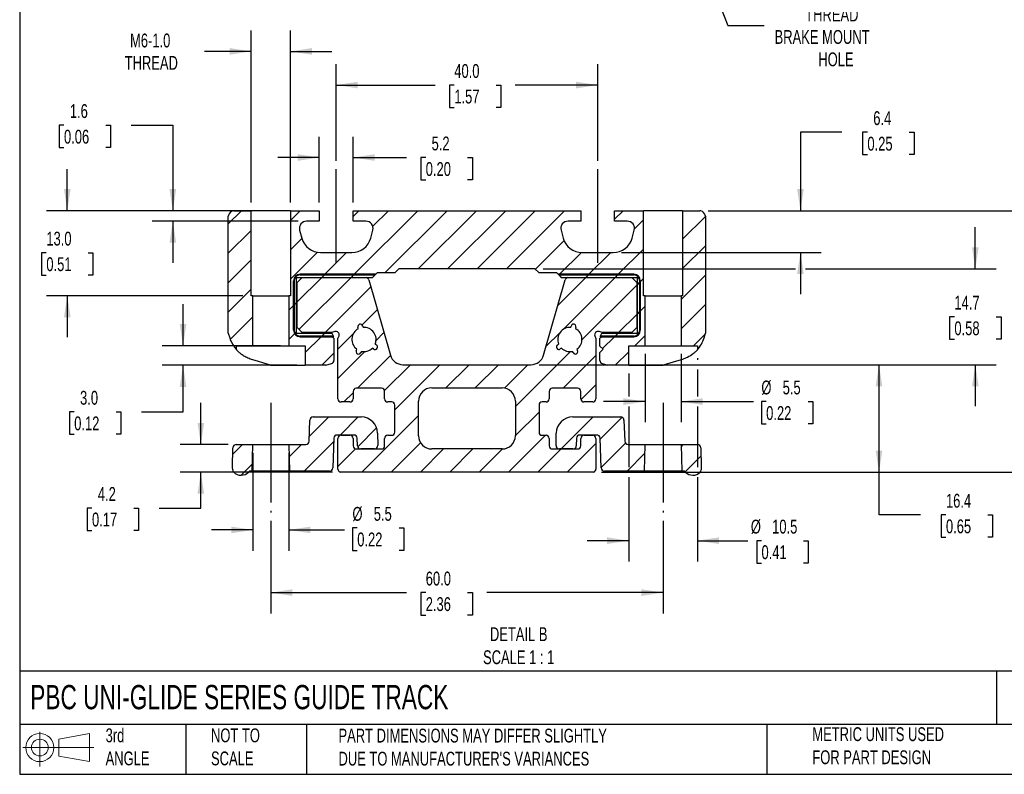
# Model space of a CAD drawing. Header units: millimetres. Extents: x 25 to 1092, y 25 to 838.
# Tile 1 of 6: x 25 to 628, y 25 to 487. Entities that reach past the tile are written whole.
import ezdxf

# ---------------------------------------------------------------- set-up
doc = ezdxf.new("R2010")
doc.units = ezdxf.units.MM
doc.header["$LTSCALE"] = 4
doc.linetypes.add('SLD-Center', pattern=[19.05, 15.24, -1.27, 1.27, -1.27])
doc.linetypes.add('SLD-Solid', pattern=[0])
for name, color, linetype in [('CENTER', 40, 'SLD-Center'), ('HATCH', 6, 'SLD-Solid'), ('SLD-DEFPOINTS', 7, 'Continuous')]:
    doc.layers.add(name, color=color, linetype=linetype)
doc.layers.add('DIMENSIONS', color=140, linetype='SLD-Solid', lineweight=25)
doc.layers.add('TEXT', color=140, linetype='SLD-Solid', lineweight=25)
doc.styles.add('SLDTEXTSTYLE0', font='TXT', dxfattribs={"width": 0.7})
doc.dimstyles.new('SLDDIMSTYLE0', dxfattribs={"dimtxt": 8.632031, "dimasz": 13.208, "dimexe": 0, "dimexo": 0.0625, "dimgap": 2.158008, "dimtad": 0, "dimtih": 1, "dimtoh": 1, "dimrnd": 1e-09, "dimzin": 12, "dimdsep": 46, "dimtxsty": 'SLDTEXTSTYLE0', "dimsah": 1, "dimcen": 0, "dimadec": 0, "dimazin": 3, "dimtfac": 1, "dimtofl": 0, "dimtmove": 0, "dimatfit": 3, "dimfxl": 0, "dimfrac": 2, "dimtolj": 1, "dimtzin": 12, "dimarcsym": 0})
doc.dimstyles.new('SLDDIMSTYLE5', dxfattribs={"dimtxt": 8.632031, "dimasz": 13.208, "dimexe": 0, "dimexo": 0.0625, "dimgap": 2.158008, "dimtad": 0, "dimtih": 1, "dimtoh": 1, "dimlfac": 0.25, "dimrnd": 1e-09, "dimzin": 12, "dimdsep": 46, "dimtxsty": 'SLDTEXTSTYLE0', "dimsah": 1, "dimcen": 0.09, "dimadec": 0, "dimazin": 3, "dimtfac": 1, "dimtmove": 0, "dimatfit": 0, "dimfxl": 0, "dimfrac": 2, "dimtolj": 1, "dimtzin": 12, "dimarcsym": 0})
doc.dimstyles.new('SLDDIMSTYLE6', dxfattribs={"dimtxt": 8.632031, "dimasz": 13.208, "dimexe": 0, "dimexo": 0.0625, "dimgap": 2.158008, "dimtad": 0, "dimtih": 1, "dimtoh": 1, "dimlfac": 0.25, "dimrnd": 1e-09, "dimzin": 4, "dimdsep": 46, "dimtxsty": 'SLDTEXTSTYLE0', "dimsah": 1, "dimcen": 0.09, "dimadec": 0, "dimazin": 1, "dimtfac": 1, "dimtofl": 0, "dimtmove": 0, "dimatfit": 3, "dimfxl": 0, "dimfrac": 2, "dimtolj": 1, "dimtzin": 12, "dimarcsym": 0})
doc.dimstyles.new('SLDDIMSTYLE7', dxfattribs={"dimtxt": 8.632031, "dimasz": 13.208, "dimexe": 0, "dimexo": 0.0625, "dimgap": 2.158008, "dimtad": 0, "dimtih": 1, "dimtoh": 1, "dimlfac": 0.25, "dimrnd": 1e-09, "dimzin": 4, "dimdsep": 46, "dimtxsty": 'SLDTEXTSTYLE0', "dimsah": 1, "dimcen": 0.09, "dimadec": 0, "dimazin": 1, "dimtfac": 1, "dimtmove": 0, "dimatfit": 0, "dimfxl": 0, "dimfrac": 2, "dimtolj": 1, "dimtzin": 12, "dimarcsym": 0})
doc.dimstyles.new('SLDDIMSTYLE8', dxfattribs={"dimtxt": 8.632031, "dimasz": 13.208, "dimexe": 0, "dimexo": 0.0625, "dimgap": 2.158008, "dimtad": 0, "dimtih": 1, "dimtoh": 1, "dimlfac": 0.25, "dimrnd": 1e-09, "dimzin": 12, "dimdsep": 46, "dimtxsty": 'SLDTEXTSTYLE0', "dimsah": 1, "dimcen": 0.09, "dimadec": 0, "dimazin": 3, "dimtfac": 1, "dimtofl": 0, "dimtmove": 0, "dimatfit": 3, "dimfxl": 0, "dimfrac": 2, "dimtolj": 1, "dimtzin": 12, "dimarcsym": 0})

# ---------------------------------------------------------------- blocks, each defined once
blk = doc.blocks.new('Block11')
at = {"color": 7, "linetype": 'SLD-Solid', "lineweight": 18}
for p, q in [((10.35, 21.24), (10.35, 0)), ((21.92, 16.67), (40.7, 20.13)), ((40.7, 20.13), (40.7, 2.93)), ((21.92, 6.38), (21.92, 16.67)), ((0, 11.53), (43.49, 11.53)), ((21.92, 6.38), (40.7, 2.93))]:
    blk.add_line(p, q, dxfattribs=at)
for radius in [8.6, 5.14]:
    blk.add_circle((10.35, 11.53), radius, dxfattribs=at)
blk = doc.blocks.new('Block12')
at = {"layer": 'SLD-DEFPOINTS'}
blk.add_blockref('Block11', (0, 0), dxfattribs=at)
blk = doc.blocks.new('_D')
at = {"layer": 'DIMENSIONS'}
for p, q in [((434.98, 544.22), (458.74, 483.58)), ((458.74, 483.58), (480.97, 483.58))]:
    blk.add_line(p, q, dxfattribs=at)
blk.add_solid([(434.98, 544.22), (437.91, 531.18), (441.69, 532.66)], dxfattribs=at)
at = {"layer": 'DIMENSIONS', "attachment_point": 1, "style": 'SLDTEXTSTYLE0'}
for s, insert, char_height in [('M5-0.8', (509.33, 508.21), 8.467), ('THREAD', (506.06, 494.49), 8.467), ('BRAKE MOUNT', (487.32, 480.77), 8.4667), ('HOLE', (514.08, 467.06), 8.467)]:
    blk.add_mtext(s, dxfattribs=dict(at, insert=insert, char_height=char_height))
blk = doc.blocks.new('SW_HATCH_0')
at = {"layer": 'HATCH', "color": 0}
for p, q in [((-49.01, 40.8), (-57.12, 32.69)), ((-13.08, 40.8), (-19.12, 34.76)), ((22.84, 40.8), (19.28, 37.24)), ((58.76, 40.8), (19.86, 1.9)), ((40.8, 40.8), (31.24, 31.24)), ((76.72, 40.8), (38.84, 2.92)), ((94.68, 40.8), (59.13, 5.25)), ((112.64, 40.8), (77.09, 5.25)), ((130.6, 40.8), (95.05, 5.25)), ((148.56, 40.8), (113.01, 5.25)), ((184.48, 40.8), (179.28, 35.6)), ((234.88, 37.32), (220.88, 23.32)), ((-1.52, 34.4), (-1.52, 34.4)), ((196.88, 35.24), (191.41, 29.77)), ((-43.12, 28.73), (-57.12, 14.73)), ((-12.14, 23.79), (-19.12, 16.8)), ((148.3, 22.57), (130.75, 5.03)), ((234.88, 19.36), (220.88, 5.36)), ((-2.6, 15.36), (-19.12, -1.16)), ((15.2, 15.2), (1.9, 1.9)), ((158.89, 15.21), (145.59, 1.9)), ((176.85, 15.2), (163.55, 1.9)), ((196.88, 17.28), (181.51, 1.9)), ((-43.12, 10.76), (-57.12, -3.24)), ((0, 0), (-15.02, -15.02)), ((17.96, 0), (-13.9, -31.86)), ((1.5, 1.5), (0, 0)), ((1.9, 1.9), (1.5, 1.5)), ((19.46, 1.5), (17.96, 0)), ((19.86, 1.9), (19.46, 1.5)), ((161.64, 0), (144.47, -17.17)), ((145.18, 1.5), (145.15, 1.46)), ((145.59, 1.9), (145.18, 1.5)), ((179.61, 0), (147.8, -31.81)), ((163.14, 1.5), (161.64, 0)), ((163.55, 1.9), (163.14, 1.5)), ((181.1, 1.5), (179.6, 0)), ((181.51, 1.9), (181.1, 1.5)), ((234.88, 1.4), (219.88, -13.6)), ((30.05, -5.87), (2.12, -33.8)), ((192.78, -4.78), (159.29, -38.27)), ((194.58, -2.98), (193.08, -4.48)), ((194.99, -2.58), (194.58, -2.98)), ((196.88, -0.68), (194.99, -2.58)), ((-43.12, -7.2), (-57.12, -21.2)), ((-17.22, -17.22), (-20.12, -20.12)), ((-16.82, -16.82), (-17.22, -17.22)), ((-15.32, -15.32), (-16.82, -16.82)), ((197.88, -17.64), (194.99, -20.54)), ((234.88, -16.56), (219.88, -31.56)), ((34.05, -19.83), (24.75, -29.13)), ((192.78, -22.74), (181.73, -33.8)), ((194.58, -20.94), (193.08, -22.44)), ((194.99, -20.54), (194.58, -20.94)), ((-42.12, -24.16), (-55.9, -37.94)), ((-16.56, -34.52), (-20.12, -38.08)), ((-16.26, -34.22), (-16.56, -34.52)), ((-15.32, -33.28), (-16.26, -34.22)), ((0.02, -35.9), (-0.39, -36.31)), ((1.52, -34.4), (0.02, -35.9)), ((19.3, -34.58), (9.98, -43.9)), ((38.06, -33.79), (33.28, -38.56)), ((145.69, -33.91), (137.25, -42.35)), ((179.62, -35.9), (179.22, -36.31)), ((181.12, -34.4), (179.62, -35.9)), ((197.88, -35.6), (191.69, -41.79)), ((234.68, -34.73), (227.62, -41.79)), ((-0.39, -36.31), (-10.12, -46.04)), ((179.22, -36.31), (171.92, -43.6)), ((7.46, -46.42), (0.09, -53.79)), ((26.45, -45.39), (9.98, -61.86)), ((42.06, -47.74), (21.98, -67.83)), ((152.16, -45.41), (118.51, -79.06)), ((167.78, -47.74), (147.7, -67.83)), ((187.88, -45.6), (179.69, -53.79)), ((54.36, -53.41), (38.48, -69.28)), ((72.32, -53.41), (44.73, -80.99)), ((90.28, -53.41), (76.05, -67.63)), ((108.24, -53.41), (94.01, -67.63)), ((126.2, -53.41), (111.85, -67.76)), ((167.78, -65.71), (158.62, -74.87)), ((19.23, -70.57), (13.6, -76.2)), ((133.03, -82.49), (118.5, -97.02)), ((4.43, -85.37), (-7.58, -97.38)), ((22.39, -85.37), (11.32, -96.44)), ((59.26, -84.42), (24.48, -119.2)), ((166.08, -85.37), (146.47, -104.98)), ((183.84, -85.57), (170.37, -99.04)), ((33.64, -92.08), (22.07, -103.65)), ((-48.35, -102.24), (-54.34, -108.23)), ((-12.43, -102.24), (-19.92, -109.72)), ((7.35, -100.41), (-10.73, -118.49)), ((10.86, -96.9), (10.28, -97.48)), ((60.49, -101.16), (42.44, -119.2)), ((136.88, -96.6), (114.28, -119.2)), ((167.78, -101.63), (150.21, -119.2)), ((185.89, -101.47), (170.97, -116.4)), ((221.05, -102.24), (219.91, -103.38)), ((20.78, -104.95), (9.98, -115.74)), ((74.63, -104.98), (60.4, -119.2)), ((92.59, -104.98), (78.36, -119.2)), ((110.55, -104.98), (96.32, -119.2)), ((146.47, -104.98), (132.24, -119.2)), ((197.74, -107.59), (186.84, -118.49)), ((-42.43, -114.27), (-49.19, -121.03)), ((232.13, -109.12), (222.36, -118.89))]:
    blk.add_line(p, q, dxfattribs=at)
blk = doc.blocks.new('_D_9')
at = {"layer": 'DIMENSIONS'}
for p, q in [((208.67, 375.31), (208.67, 415.47)), ((229.47, 375.31), (229.47, 415.47)), ((208.67, 402.77), (183.27, 402.77)), ((229.47, 402.77), (262.16, 402.77)), ((273.85, 402.77), (270.95, 402.77)), ((270.95, 402.77), (270.95, 389.05)), ((299.5, 402.77), (302.4, 402.77)), ((302.4, 402.77), (302.4, 389.05)), ((270.95, 389.05), (273.85, 389.05)), ((302.4, 389.05), (299.5, 389.05))]:
    blk.add_line(p, q, dxfattribs=at)
for points in [[(208.67, 402.77), (195.46, 404.8), (195.46, 400.73)], [(229.47, 402.77), (242.67, 400.73), (242.67, 404.8)]]:
    blk.add_solid(points, dxfattribs=at)
at = {"layer": 'DIMENSIONS', "char_height": 8.467, "attachment_point": 1, "style": 'SLDTEXTSTYLE0'}
for s, insert in [('5.2', (277.44, 415.61)), ('0.20', (273.85, 399.96))]:
    blk.add_mtext(s, dxfattribs=dict(at, insert=insert))
blk = doc.blocks.new('_D_10')
at = {"layer": 'DIMENSIONS'}
for p, q in [((219.07, 400.71), (219.07, 459.8)), ((379.07, 400.71), (379.07, 459.8)), ((219.07, 447.1), (279.63, 447.1)), ((291.33, 447.1), (288.43, 447.1)), ((288.43, 447.1), (288.43, 433.38)), ((316.98, 447.1), (319.88, 447.1)), ((319.88, 447.1), (319.88, 433.38)), ((379.07, 447.1), (328.67, 447.1)), ((288.43, 433.38), (291.33, 433.38)), ((319.88, 433.38), (316.98, 433.38))]:
    blk.add_line(p, q, dxfattribs=at)
for points in [[(219.07, 447.1), (232.27, 445.07), (232.27, 449.13)], [(379.07, 447.1), (365.86, 449.13), (365.86, 445.07)]]:
    blk.add_solid(points, dxfattribs=at)
at = {"layer": 'DIMENSIONS', "char_height": 8.467, "attachment_point": 1, "style": 'SLDTEXTSTYLE0'}
for s, insert in [('40.0', (291.33, 459.95)), ('1.57', (291.33, 444.29))]:
    blk.add_mtext(s, dxfattribs=dict(at, insert=insert))
blk = doc.blocks.new('_D_11')
at = {"layer": 'DIMENSIONS'}
for p, q in [((167.07, 375.31), (167.07, 480.41)), ((191.07, 375.31), (191.07, 480.41)), ((167.07, 467.71), (138.42, 467.71)), ((191.07, 467.71), (216.47, 467.71))]:
    blk.add_line(p, q, dxfattribs=at)
for points in [[(167.07, 467.71), (153.86, 469.74), (153.86, 465.67)], [(191.07, 467.71), (204.27, 465.67), (204.27, 469.74)]]:
    blk.add_solid(points, dxfattribs=at)
at = {"layer": 'DIMENSIONS', "char_height": 8.467, "attachment_point": 1, "style": 'SLDTEXTSTYLE0'}
for s, insert in [('M6-1.0', (92.92, 478.62)), ('THREAD', (89.64, 464.9))]:
    blk.add_mtext(s, dxfattribs=dict(at, insert=insert))
blk = doc.blocks.new('_D_12')
at = {"layer": 'DIMENSIONS'}
for p, q in [((52.5, 422.57), (49.6, 422.57)), ((49.6, 422.57), (49.6, 408.85)), ((78.15, 422.57), (81.05, 422.57)), ((81.05, 422.57), (81.05, 408.85)), ((93.71, 422.57), (119.11, 422.57)), ((119.11, 422.57), (119.11, 370.23)), ((49.6, 408.85), (52.5, 408.85)), ((81.05, 408.85), (78.15, 408.85)), ((185.99, 370.23), (106.41, 370.23)), ((195.85, 363.83), (106.41, 363.83)), ((119.11, 363.83), (119.11, 338.43))]:
    blk.add_line(p, q, dxfattribs=at)
for points in [[(119.11, 370.23), (121.14, 383.44), (117.07, 383.44)], [(119.11, 363.83), (117.07, 350.63), (121.14, 350.63)]]:
    blk.add_solid(points, dxfattribs=at)
at = {"layer": 'DIMENSIONS', "char_height": 8.467, "attachment_point": 1, "style": 'SLDTEXTSTYLE0'}
for s, insert in [('1.6', (56.09, 435.42)), ('0.06', (52.5, 419.76))]:
    blk.add_mtext(s, dxfattribs=dict(at, insert=insert))
blk = doc.blocks.new('_D_13')
at = {"layer": 'DIMENSIONS'}
for p, q in [((54.52, 370.23), (54.52, 395.63)), ((151.38, 370.23), (41.82, 370.23)), ((41.7, 344.53), (38.8, 344.53)), ((38.8, 344.53), (38.8, 330.81)), ((67.35, 344.53), (70.24, 344.53)), ((70.24, 344.53), (70.24, 330.81)), ((38.8, 330.81), (41.7, 330.81)), ((70.24, 330.81), (67.35, 330.81)), ((161.99, 318.23), (41.82, 318.23)), ((54.52, 318.23), (54.52, 292.83))]:
    blk.add_line(p, q, dxfattribs=at)
for points in [[(54.52, 370.23), (56.55, 383.44), (52.49, 383.44)], [(54.52, 318.23), (52.49, 305.02), (56.55, 305.02)]]:
    blk.add_solid(points, dxfattribs=at)
at = {"layer": 'DIMENSIONS', "char_height": 8.467, "attachment_point": 1, "style": 'SLDTEXTSTYLE0'}
for s, insert in [('13.0', (41.7, 357.38)), ('0.51', (41.7, 341.73))]:
    blk.add_mtext(s, dxfattribs=dict(at, insert=insert))
blk = doc.blocks.new('_D_14')
at = {"layer": 'DIMENSIONS'}
for p, q in [((125.36, 287.64), (125.36, 313.04)), ((184.99, 287.64), (112.66, 287.64)), ((194.99, 275.64), (112.66, 275.64)), ((125.36, 247.16), (125.36, 275.64)), ((58.75, 247.16), (55.85, 247.16)), ((55.85, 247.16), (55.85, 233.44)), ((84.4, 247.16), (87.3, 247.16)), ((87.3, 247.16), (87.3, 233.44)), ((99.96, 247.16), (125.36, 247.16)), ((55.85, 233.44), (58.75, 233.44)), ((87.3, 233.44), (84.4, 233.44))]:
    blk.add_line(p, q, dxfattribs=at)
for points in [[(125.36, 287.64), (127.39, 300.85), (123.33, 300.85)], [(125.36, 275.64), (123.33, 262.43), (127.39, 262.43)]]:
    blk.add_solid(points, dxfattribs=at)
at = {"layer": 'DIMENSIONS', "char_height": 8.467, "attachment_point": 1, "style": 'SLDTEXTSTYLE0'}
for s, insert in [('3.0', (62.34, 260)), ('0.12', (58.75, 244.35))]:
    blk.add_mtext(s, dxfattribs=dict(at, insert=insert))
blk = doc.blocks.new('_D_15')
at = {"layer": 'DIMENSIONS'}
for p, q in [((179.07, 180.46), (179.07, 123.87)), ((419.07, 180.46), (419.07, 123.87)), ((179.07, 136.57), (262.16, 136.57)), ((273.85, 136.57), (270.95, 136.57)), ((270.95, 136.57), (270.95, 122.85)), ((299.5, 136.57), (302.4, 136.57)), ((302.4, 136.57), (302.4, 122.85)), ((419.07, 136.57), (311.2, 136.57)), ((270.95, 122.85), (273.85, 122.85)), ((302.4, 122.85), (299.5, 122.85))]:
    blk.add_line(p, q, dxfattribs=at)
for points in [[(179.07, 136.57), (192.27, 134.53), (192.27, 138.6)], [(419.07, 136.57), (405.86, 138.6), (405.86, 134.53)]]:
    blk.add_solid(points, dxfattribs=at)
at = {"layer": 'DIMENSIONS', "char_height": 8.467, "attachment_point": 1, "style": 'SLDTEXTSTYLE0'}
for s, insert in [('60.0', (273.85, 149.41)), ('2.36', (273.85, 133.76))]:
    blk.add_mtext(s, dxfattribs=dict(at, insert=insert))
blk = doc.blocks.new('_D_16')
at = {"layer": 'DIMENSIONS'}
for p, q in [((440.07, 280.05), (440.07, 279.07)), ((440.07, 272.98), (440.07, 256.5)), ((398.07, 270.56), (398.07, 256.5)), ((398.07, 250.4), (398.07, 213.28)), ((440.07, 250.4), (440.07, 213.28)), ((398.07, 207.18), (398.07, 155.64)), ((440.07, 207.18), (440.07, 155.64)), ((398.07, 168.34), (372.67, 168.34)), ((440.07, 168.34), (470.86, 168.34)), ((479.31, 168.34), (476.41, 168.34)), ((476.41, 168.34), (476.41, 154.62)), ((504.96, 168.34), (507.86, 168.34)), ((507.86, 168.34), (507.86, 154.62)), ((476.41, 154.62), (479.31, 154.62)), ((507.86, 154.62), (504.96, 154.62))]:
    blk.add_line(p, q, dxfattribs=at)
for points in [[(398.07, 168.34), (384.86, 170.37), (384.86, 166.3)], [(440.07, 168.34), (453.27, 166.3), (453.27, 170.37)]]:
    blk.add_solid(points, dxfattribs=at)
at = {"layer": 'DIMENSIONS', "char_height": 8.467, "attachment_point": 1, "style": 'SLDTEXTSTYLE0'}
for s, insert in [('%%c', (472.79, 181.18)), ('10.5', (485.82, 181.18)), ('0.41', (479.31, 165.53))]:
    blk.add_mtext(s, dxfattribs=dict(at, insert=insert))
blk = doc.blocks.new('_D_17')
at = {"layer": 'DIMENSIONS'}
for p, q in [((408.07, 282.56), (408.07, 240.75)), ((430.07, 282.56), (430.07, 240.75)), ((408.07, 253.45), (382.67, 253.45)), ((430.07, 253.45), (474.43, 253.45)), ((482.16, 253.45), (479.26, 253.45)), ((479.26, 253.45), (479.26, 239.73)), ((507.81, 253.45), (510.71, 253.45)), ((510.71, 253.45), (510.71, 239.73)), ((479.26, 239.73), (482.16, 239.73)), ((510.71, 239.73), (507.81, 239.73))]:
    blk.add_line(p, q, dxfattribs=at)
for points in [[(408.07, 253.45), (394.86, 255.48), (394.86, 251.42)], [(430.07, 253.45), (443.27, 251.42), (443.27, 255.48)]]:
    blk.add_solid(points, dxfattribs=at)
at = {"layer": 'DIMENSIONS', "char_height": 8.467, "attachment_point": 1, "style": 'SLDTEXTSTYLE0'}
for s, insert in [('%%c', (479.23, 266.3)), ('5.5', (492.26, 266.3)), ('0.22', (482.16, 250.65))]:
    blk.add_mtext(s, dxfattribs=dict(at, insert=insert))
blk = doc.blocks.new('_D_18')
at = {"layer": 'DIMENSIONS'}
for p, q in [((343.32, 276.03), (563.92, 276.03)), ((551.22, 210.23), (551.22, 276.03)), ((381.4, 210.23), (563.92, 210.23)), ((551.22, 184.15), (551.22, 210.23)), ((576.62, 184.15), (551.22, 184.15)), ((592.18, 184.15), (589.28, 184.15)), ((589.28, 184.15), (589.28, 170.44)), ((617.83, 184.15), (620.73, 184.15)), ((620.73, 184.15), (620.73, 170.44)), ((589.28, 170.44), (592.18, 170.44)), ((620.73, 170.44), (617.83, 170.44))]:
    blk.add_line(p, q, dxfattribs=at)
for points in [[(551.22, 276.03), (549.19, 262.82), (553.25, 262.82)], [(551.22, 210.23), (553.25, 223.44), (549.19, 223.44)]]:
    blk.add_solid(points, dxfattribs=at)
at = {"layer": 'DIMENSIONS', "char_height": 8.467, "attachment_point": 1, "style": 'SLDTEXTSTYLE0'}
for s, insert in [('16.4', (592.18, 197)), ('0.65', (592.18, 181.35))]:
    blk.add_mtext(s, dxfattribs=dict(at, insert=insert))
blk = doc.blocks.new('_D_19')
at = {"layer": 'DIMENSIONS'}
for p, q in [((610.16, 334.68), (610.16, 360.08)), ((345.8, 334.68), (500.1, 334.68)), ((506.2, 334.68), (622.86, 334.68)), ((597.34, 305.32), (594.44, 305.32)), ((594.44, 305.32), (594.44, 291.6)), ((622.99, 305.32), (625.88, 305.32)), ((625.88, 305.32), (625.88, 291.6)), ((594.44, 291.6), (597.34, 291.6)), ((625.88, 291.6), (622.99, 291.6)), ((343.32, 276.03), (405.02, 276.03)), ((411.11, 276.03), (427.02, 276.03)), ((433.11, 276.03), (622.86, 276.03)), ((610.16, 276.03), (610.16, 250.63))]:
    blk.add_line(p, q, dxfattribs=at)
for points in [[(610.16, 334.68), (612.19, 347.89), (608.13, 347.89)], [(610.16, 276.03), (608.13, 262.82), (612.19, 262.82)]]:
    blk.add_solid(points, dxfattribs=at)
at = {"layer": 'DIMENSIONS', "char_height": 8.467, "attachment_point": 1, "style": 'SLDTEXTSTYLE0'}
for s, insert in [('14.7', (597.34, 318.17)), ('0.58', (597.34, 302.52))]:
    blk.add_mtext(s, dxfattribs=dict(at, insert=insert))
blk = doc.blocks.new('_D_20')
at = {"layer": 'DIMENSIONS'}
for p, q in [((446.76, 370.23), (696.16, 370.23)), ((683.46, 370.23), (683.46, 306.75)), ((670.64, 291.1), (667.74, 291.1)), ((667.74, 291.1), (667.74, 277.38)), ((696.29, 291.1), (699.19, 291.1)), ((699.19, 291.1), (699.19, 277.38)), ((667.74, 277.38), (670.64, 277.38)), ((699.19, 277.38), (696.29, 277.38)), ((683.46, 210.23), (683.46, 275.45)), ((381.4, 210.23), (696.16, 210.23))]:
    blk.add_line(p, q, dxfattribs=at)
for points in [[(683.46, 370.23), (681.43, 357.02), (685.5, 357.02)], [(683.46, 210.23), (685.5, 223.44), (681.43, 223.44)]]:
    blk.add_solid(points, dxfattribs=at)
at = {"layer": 'DIMENSIONS', "char_height": 8.467, "attachment_point": 1, "style": 'SLDTEXTSTYLE0'}
for s, insert in [('40.0', (670.64, 303.95)), ('1.57', (670.64, 288.29))]:
    blk.add_mtext(s, dxfattribs=dict(at, insert=insert))
blk = doc.blocks.new('_D_21')
at = {"layer": 'DIMENSIONS'}
for p, q in [((528.55, 418.25), (503.15, 418.25)), ((503.15, 418.25), (503.15, 370.23)), ((544.11, 418.25), (541.21, 418.25)), ((541.21, 418.25), (541.21, 404.53)), ((569.76, 418.25), (572.66, 418.25)), ((572.66, 418.25), (572.66, 404.53)), ((541.21, 404.53), (544.11, 404.53)), ((572.66, 404.53), (569.76, 404.53)), ((446.76, 370.23), (515.85, 370.23)), ((393.66, 344.63), (515.85, 344.63)), ((503.15, 344.63), (503.15, 319.23))]:
    blk.add_line(p, q, dxfattribs=at)
for points in [[(503.15, 370.23), (505.18, 383.44), (501.12, 383.44)], [(503.15, 344.63), (501.12, 331.43), (505.18, 331.43)]]:
    blk.add_solid(points, dxfattribs=at)
at = {"layer": 'DIMENSIONS', "char_height": 8.467, "attachment_point": 1, "style": 'SLDTEXTSTYLE0'}
for s, insert in [('6.4', (547.7, 431.1)), ('0.25', (544.11, 415.45))]:
    blk.add_mtext(s, dxfattribs=dict(at, insert=insert))
blk = doc.blocks.new('_D_22')
at = {"layer": 'DIMENSIONS'}
for p, q in [((168.07, 222.12), (168.07, 162.22)), ((190.07, 222.12), (190.07, 162.22)), ((168.07, 174.92), (142.67, 174.92)), ((190.07, 174.92), (224.21, 174.92)), ((231.94, 176.13), (229.04, 176.13)), ((229.04, 176.13), (229.04, 162.41)), ((257.59, 176.13), (260.49, 176.13)), ((260.49, 176.13), (260.49, 162.41)), ((229.04, 162.41), (231.94, 162.41)), ((260.49, 162.41), (257.59, 162.41))]:
    blk.add_line(p, q, dxfattribs=at)
for points in [[(168.07, 174.92), (154.86, 176.95), (154.86, 172.89)], [(190.07, 174.92), (203.27, 172.89), (203.27, 176.95)]]:
    blk.add_solid(points, dxfattribs=at)
at = {"layer": 'DIMENSIONS', "char_height": 8.467, "attachment_point": 1, "style": 'SLDTEXTSTYLE0'}
for s, insert in [('%%c', (229.01, 188.98)), ('5.5', (242.05, 188.98)), ('0.22', (231.94, 173.33))]:
    blk.add_mtext(s, dxfattribs=dict(at, insert=insert))
blk = doc.blocks.new('_D_23')
at = {"layer": 'DIMENSIONS'}
for p, q in [((136.24, 227.2), (136.24, 252.6)), ((152.87, 227.2), (123.54, 227.2)), ((216.74, 210.23), (123.54, 210.23)), ((136.24, 188.32), (136.24, 210.23)), ((69.63, 188.32), (66.73, 188.32)), ((66.73, 188.32), (66.73, 174.6)), ((95.28, 188.32), (98.18, 188.32)), ((98.18, 188.32), (98.18, 174.6)), ((110.84, 188.32), (136.24, 188.32)), ((66.73, 174.6), (69.63, 174.6)), ((98.18, 174.6), (95.28, 174.6))]:
    blk.add_line(p, q, dxfattribs=at)
for points in [[(136.24, 227.2), (138.27, 240.41), (134.21, 240.41)], [(136.24, 210.23), (134.21, 197.02), (138.27, 197.02)]]:
    blk.add_solid(points, dxfattribs=at)
at = {"layer": 'DIMENSIONS', "char_height": 8.467, "attachment_point": 1, "style": 'SLDTEXTSTYLE0'}
for s, insert in [('4.2', (73.22, 201.17)), ('0.17', (69.63, 185.52))]:
    blk.add_mtext(s, dxfattribs=dict(at, insert=insert))

msp = doc.modelspace()

# ---------------------------------------------------------------- linework, layer by layer
for p, q in [((156.457, 370.23), (155.897, 370.059)), ((156.457, 370.23), (167.066, 370.23)), ((167.066, 318.23), (167.066, 370.23)), ((191.066, 370.23), (167.066, 370.23)), ((191.066, 370.23), (191.066, 318.23)), ((191.066, 370.23), (208.666, 370.23)), ((208.666, 370.23), (208.666, 363.834)), ((229.466, 363.834), (229.466, 370.23)), ((229.466, 370.23), (368.666, 370.23)), ((368.666, 370.23), (368.666, 363.834)), ((389.466, 363.834), (389.466, 370.23)), ((389.466, 370.23), (407.066, 370.23)), ((407.066, 318.23), (407.066, 370.23)), ((431.066, 370.23), (407.066, 370.23)), ((431.066, 370.23), (431.066, 318.23)), ((431.066, 370.23), (441.675, 370.23)), ((442.236, 370.059), (441.675, 370.23)), ((153.241, 367.403), (153.066, 366.831)), ((153.066, 295.368), (153.066, 366.831)), ((208.666, 363.834), (200.933, 363.834)), ((237.199, 363.834), (229.466, 363.834)), ((368.666, 363.834), (360.933, 363.834)), ((397.199, 363.834), (389.466, 363.834)), ((445.066, 366.831), (444.891, 367.403)), ((445.066, 366.831), (445.066, 295.368)), ((196.683, 358.295), (197.96, 353.528)), ((240.172, 353.528), (241.449, 358.295)), ((356.683, 358.295), (357.96, 353.528)), ((400.172, 353.528), (401.449, 358.295)), ((209.552, 344.634), (228.581, 344.634)), ((369.552, 344.634), (388.581, 344.634)), ((243.246, 331.336), (244.262, 332.352)), ((244.262, 332.352), (255.084, 332.352)), ((257.416, 334.684), (255.084, 332.352)), ((340.717, 334.684), (257.416, 334.684)), ((340.717, 334.684), (343.049, 332.352)), ((343.049, 332.352), (353.87, 332.352)), ((353.87, 332.352), (354.886, 331.336)), ((192.96, 297.124), (192.96, 327.336)), ((192.96, 327.336), (192.96, 297.124)), ((193.367, 297.124), (193.367, 327.336)), ((193.367, 327.336), (193.367, 297.124)), ((194.865, 295.029), (194.865, 329.431)), ((194.865, 329.431), (241.341, 329.431)), ((195.168, 326.385), (198.216, 329.433)), ((195.168, 298.684), (195.168, 326.385)), ((196.96, 331.336), (243.246, 331.336)), ((243.246, 331.336), (196.96, 331.336)), ((196.96, 330.93), (242.84, 330.93)), ((242.84, 330.93), (196.96, 330.93)), ((198.216, 329.433), (237.287, 329.433)), ((237.287, 329.433), (237.546, 329.363)), ((238.973, 327.961), (252.203, 281.822)), ((241.341, 329.431), (242.84, 330.93)), ((242.84, 330.93), (243.246, 331.336)), ((345.929, 281.822), (359.159, 327.961)), ((354.886, 331.336), (401.172, 331.336)), ((401.172, 331.336), (354.886, 331.336)), ((354.886, 331.336), (355.292, 330.93)), ((355.292, 330.93), (401.172, 330.93)), ((355.292, 330.93), (356.791, 329.431)), ((401.172, 330.93), (355.292, 330.93)), ((356.791, 329.431), (403.267, 329.431)), ((360.587, 329.363), (360.845, 329.433)), ((360.845, 329.433), (399.917, 329.433)), ((399.917, 329.433), (402.965, 326.385)), ((402.965, 326.385), (402.965, 298.684)), ((403.267, 329.431), (403.267, 295.029)), ((404.766, 327.336), (404.766, 297.124)), ((404.766, 297.124), (404.766, 327.336)), ((405.172, 327.336), (405.172, 297.124)), ((405.172, 297.124), (405.172, 327.336)), ((168.066, 318.23), (167.066, 318.23)), ((168.066, 287.641), (168.066, 318.23)), ((168.066, 318.23), (190.066, 318.23)), ((190.066, 318.23), (190.066, 287.641)), ((191.066, 318.23), (190.066, 318.23)), ((408.066, 318.23), (407.066, 318.23)), ((408.066, 287.641), (408.066, 318.23)), ((408.066, 318.23), (430.066, 318.23)), ((430.066, 318.23), (430.066, 287.641)), ((431.066, 318.23), (430.066, 318.23)), ((153.066, 295.368), (153.94, 292.51)), ((198.216, 295.636), (195.168, 298.684)), ((216.408, 295.636), (198.216, 295.636)), ((218.186, 296.283), (216.408, 295.636)), ((232.601, 297.991), (232.361, 298.827)), ((235.291, 299.667), (235.53, 298.832)), ((362.602, 298.832), (362.842, 299.667)), ((365.772, 298.827), (365.532, 297.991)), ((381.724, 295.636), (379.946, 296.283)), ((399.917, 295.636), (381.724, 295.636)), ((402.965, 298.684), (399.917, 295.636)), ((444.192, 292.51), (445.066, 295.368)), ((216.554, 295.029), (194.865, 295.029)), ((217.445, 293.531), (196.96, 293.531)), ((196.96, 293.531), (217.445, 293.531)), ((216.191, 293.124), (196.96, 293.124)), ((196.96, 293.124), (217.555, 293.124)), ((217.644, 292.285), (216.191, 293.124)), ((217.644, 292.285), (217.644, 278.61)), ((220.168, 291.967), (220.791, 293.678)), ((220.168, 255.129), (220.168, 291.967)), ((377.342, 293.678), (377.965, 291.967)), ((377.965, 291.967), (377.965, 255.129)), ((381.942, 293.124), (380.489, 292.285)), ((380.489, 287.447), (380.489, 292.285)), ((380.578, 293.124), (401.172, 293.124)), ((401.172, 293.531), (380.687, 293.531)), ((380.687, 293.531), (401.172, 293.531)), ((403.267, 295.029), (381.578, 295.029)), ((401.172, 293.124), (381.942, 293.124)), ((158.066, 287.641), (168.066, 287.641)), ((158.066, 285.129), (158.066, 287.641)), ((168.066, 287.641), (190.066, 287.641)), ((190.066, 287.641), (200.066, 287.641)), ((200.066, 287.641), (200.066, 275.641)), ((231.368, 284.629), (231.722, 285.423)), ((234.506, 284.183), (234.153, 283.389)), ((241.952, 285.626), (241.232, 286.112)), ((242.936, 288.639), (243.657, 288.153)), ((354.476, 288.153), (355.196, 288.639)), ((356.901, 286.112), (356.18, 285.626)), ((363.98, 283.389), (363.626, 284.183)), ((366.411, 285.423), (366.764, 284.629)), ((380.489, 287.447), (382.489, 285.447)), ((382.489, 285.447), (380.489, 283.447)), ((380.489, 278.61), (380.489, 283.447)), ((398.066, 287.641), (408.066, 287.641)), ((398.066, 275.641), (398.066, 287.641)), ((408.066, 287.641), (430.066, 287.641)), ((430.066, 287.641), (440.066, 287.641)), ((440.066, 287.641), (440.066, 285.129)), ((178.963, 275.641), (200.066, 275.641)), ((212.773, 275.641), (200.066, 275.641)), ((212.773, 275.641), (216.229, 276.697)), ((259.893, 276.027), (338.239, 276.027)), ((381.904, 276.697), (385.359, 275.641)), ((398.066, 275.641), (385.359, 275.641)), ((398.066, 275.641), (419.169, 275.641)), ((229.414, 259.708), (229.414, 255.129)), ((246.82, 261.606), (231.313, 261.606)), ((248.718, 255.129), (248.718, 259.708)), ((277.545, 261.803), (320.587, 261.803)), ((349.414, 259.708), (349.414, 255.129)), ((366.82, 261.606), (351.313, 261.606)), ((368.718, 255.129), (368.718, 259.708)), ((227.516, 253.23), (222.066, 253.23)), ((253.017, 253.23), (250.617, 253.23)), ((269.444, 232.556), (269.444, 253.701)), ((328.689, 253.701), (328.689, 232.556)), ((347.516, 253.23), (345.116, 253.23)), ((376.066, 253.23), (370.617, 253.23)), ((254.915, 234.729), (254.915, 251.332)), ((343.217, 251.332), (343.217, 234.729)), ((202.503, 229.166), (202.954, 242.094)), ((204.993, 244.063), (234.272, 244.063)), ((363.861, 244.063), (393.139, 244.063)), ((395.178, 242.094), (395.629, 229.166)), ((217.605, 231.02), (216.973, 212.91)), ((229.928, 232.989), (219.644, 232.989)), ((220.168, 212.129), (220.168, 230.932)), ((222.066, 232.83), (227.516, 232.83)), ((229.414, 230.932), (229.414, 226.353)), ((232.128, 226.423), (231.967, 231.02)), ((244.43, 234.08), (244.562, 226.53)), ((248.718, 226.353), (248.718, 230.932)), ((250.617, 232.83), (253.017, 232.83)), ((345.116, 232.83), (347.516, 232.83)), ((349.414, 230.932), (349.414, 226.353)), ((353.57, 226.53), (353.702, 234.08)), ((366.165, 231.02), (366.005, 226.423)), ((378.488, 232.989), (368.204, 232.989)), ((368.718, 226.353), (368.718, 230.932)), ((370.617, 232.83), (376.066, 232.83)), ((377.965, 230.932), (377.965, 212.129)), ((381.159, 212.91), (380.527, 231.02)), ((155.698, 213.141), (155.909, 225.193)), ((157.948, 227.197), (168.066, 227.197)), ((167.641, 210.941), (168.066, 227.197)), ((168.066, 227.197), (179.066, 227.197)), ((179.066, 227.197), (179.066, 210.941)), ((179.066, 227.197), (190.066, 227.197)), ((190.066, 227.197), (190.492, 210.941)), ((190.066, 227.197), (200.464, 227.197)), ((231.313, 224.454), (246.82, 224.454)), ((242.522, 224.454), (234.166, 224.454)), ((320.587, 224.454), (277.545, 224.454)), ((351.313, 224.454), (366.82, 224.454)), ((363.966, 224.454), (355.61, 224.454)), ((397.668, 227.197), (408.066, 227.197)), ((407.641, 210.941), (408.066, 227.197)), ((408.066, 227.197), (419.066, 227.197)), ((419.066, 227.197), (419.066, 210.941)), ((419.066, 227.197), (430.066, 227.197)), ((430.066, 227.197), (430.492, 210.941)), ((430.066, 227.197), (440.184, 227.197)), ((442.224, 225.193), (442.434, 213.141)), ((155.725, 211.635), (155.698, 213.141)), ((167.641, 210.941), (166.792, 210.941)), ((179.066, 210.941), (167.641, 210.941)), ((190.492, 210.941), (179.066, 210.941)), ((214.934, 210.941), (190.492, 210.941)), ((407.641, 210.941), (383.198, 210.941)), ((419.066, 210.941), (407.641, 210.941)), ((430.492, 210.941), (419.066, 210.941)), ((431.34, 210.941), (430.492, 210.941)), ((442.434, 213.141), (442.408, 211.635)), ((221.816, 210.23), (221.575, 210.295)), ((376.316, 210.23), (221.816, 210.23)), ((376.558, 210.295), (376.316, 210.23))]:
    msp.add_line(p, q)
at = {"flags": 128}
for points in [[(178.963, 275.641), (174.831, 276.904), (170.864, 278.117), (167.219, 279.231)], [(430.914, 279.231), (427.268, 278.117), (423.301, 276.904), (419.169, 275.641)]]:
    msp.add_lwpolyline(points, dxfattribs=at)
for centre, radius, start, end in [((157.066, 366.234), 4, 107.000293, 162.999707), ((441.066, 366.234), 4, 17.000293, 72.999707), ((200.933, 359.434), 4.4, 89.999896, 194.999979), ((237.199, 359.434), 4.4, 345.000021, 90.000007), ((360.933, 359.434), 4.4, 89.999993, 194.999979), ((397.199, 359.434), 4.4, 345.000021, 90.000104), ((209.552, 356.634), 12, 195.000036, 270.000006), ((228.581, 356.634), 12, 269.999966, 345.000028), ((369.552, 356.634), 12, 194.999972, 270.000034), ((388.581, 356.634), 12, 269.999994, 344.999964), ((196.96, 327.336), 4, 90.000045, 179.999955), ((196.96, 327.336), 4, 90.000045, 179.999955), ((196.96, 327.336), 3.594, 90.000011, 179.999929), ((196.96, 327.336), 3.594, 90.000011, 179.999929), ((237.02, 327.401), 2.032, 15.999894, 75.000162), ((361.113, 327.401), 2.032, 104.999838, 164.000106), ((401.172, 327.336), 4, 0.000045, 89.999955), ((401.172, 327.336), 4, 0.000045, 89.999955), ((401.172, 327.336), 3.594, 0.000071, 89.999989), ((401.172, 327.336), 3.594, 0.000071, 89.999989), ((196.96, 297.124), 4, 180.000027, 269.999983), ((196.96, 297.124), 4, 180.000027, 269.999983), ((196.96, 297.124), 3.594, 180.000072, 269.999951), ((196.96, 297.124), 3.594, 180.000072, 269.999951), ((218.881, 294.373), 2.032, 339.999947, 110.000043), ((236.066, 291.434), 7.417, 117.857525, 234.142465), ((233.826, 299.247), 1.524, 15.999993, 195.999993), ((236.066, 291.434), 7.417, 337.857587, 94.1424), ((362.066, 291.434), 7.417, 85.8576, 202.142413), ((364.307, 299.247), 1.524, 344.000007, 164.000007), ((362.066, 291.434), 7.417, 305.857535, 62.142475), ((379.251, 294.373), 2.032, 69.999957, 200.000053), ((401.172, 297.124), 4, 270.000017, 359.999973), ((401.172, 297.124), 4, 270.000017, 359.999973), ((401.172, 297.124), 3.594, 270.000049, 359.999928), ((401.172, 297.124), 3.594, 270.000049, 359.999928), ((173.066, 298.357), 20, 196.999931, 221.409593), ((213.644, 292.285), 4, 18.138251, 43.310424), ((213.641, 292.285), 4.003, 12.106725, 18.135049), ((384.492, 292.285), 4.003, 161.864951, 167.893275), ((384.489, 292.285), 4, 136.689576, 161.861749), ((425.066, 298.357), 20, 318.590407, 343.000069), ((232.76, 284.009), 1.524, 155.999871, 336.000076), ((236.066, 291.434), 7.417, 257.85755, 314.142436), ((242.805, 286.889), 1.524, 236.00001, 55.99996), ((355.328, 286.889), 1.524, 124.00004, 303.99999), ((362.066, 291.434), 7.417, 225.857564, 282.14245), ((365.372, 284.009), 1.524, 203.999924, 24.000129), ((215.644, 278.61), 2, 286.999795, 0.000361), ((259.893, 284.027), 8, 196.000008, 269.999996), ((338.239, 284.027), 8, 270.000004, 343.999992), ((382.489, 278.61), 2, 179.999639, 253.000205), ((231.313, 259.708), 1.898, 90.000077, 179.999923), ((246.82, 259.708), 1.898, 0.000077, 89.999923), ((277.545, 253.701), 8.102, 90.000006, 179.999994), ((320.587, 253.701), 8.102, 0.000006, 89.999994), ((351.313, 259.708), 1.898, 90.000077, 179.999923), ((366.82, 259.708), 1.898, 0.000077, 89.999923), ((222.066, 255.129), 1.898, 180.000077, 269.999923), ((227.516, 255.129), 1.898, 270.000077, 359.999923), ((250.617, 255.129), 1.898, 180.000077, 269.999923), ((253.017, 251.332), 1.898, 359.999885, 90.000002), ((345.116, 251.332), 1.898, 89.999998, 180.000115), ((347.516, 255.129), 1.898, 270.000077, 359.999923), ((370.617, 255.129), 1.898, 180.000077, 269.999923), ((376.066, 255.129), 1.898, 270.000077, 359.999923), ((204.993, 242.023), 2.04, 90.000098, 177.999972), ((234.272, 233.903), 10.16, 0.998812, 90.001048), ((363.861, 233.903), 10.16, 89.998952, 179.001188), ((393.139, 242.023), 2.04, 2.000028, 89.999902), ((200.464, 229.237), 2.04, 269.998605, 357.999566), ((219.644, 230.949), 2.04, 89.998602, 177.999677), ((222.066, 230.932), 1.898, 90.000077, 179.999923), ((227.516, 230.932), 1.898, 0.000077, 89.999923), ((229.928, 230.949), 2.04, 2.000323, 90.001398), ((250.617, 230.932), 1.898, 90.000077, 179.999923), ((253.017, 234.729), 1.898, 269.999998, 0.000115), ((277.545, 232.556), 8.102, 180.000015, 269.999971), ((320.587, 232.556), 8.102, 270.000029, 359.999985), ((345.116, 234.729), 1.898, 179.999885, 270.000002), ((347.516, 230.932), 1.898, 0.000077, 89.999923), ((368.204, 230.949), 2.04, 89.998602, 177.999677), ((370.617, 230.932), 1.898, 90.000077, 179.999923), ((376.066, 230.932), 1.898, 0.000077, 89.999923), ((378.488, 230.949), 2.04, 2.000323, 90.001398), ((397.668, 229.237), 2.04, 182.000434, 270.001395), ((157.948, 225.157), 2.04, 89.999988, 179.000082), ((231.313, 226.353), 1.898, 180.000077, 269.999923), ((234.166, 226.494), 2.04, 182.000277, 269.999755), ((242.522, 226.494), 2.04, 270.000192, 359.999703), ((242.537, 226.494), 2.025, 359.999818, 1.007238), ((246.82, 226.353), 1.898, 270.000077, 359.999923), ((351.313, 226.353), 1.898, 180.000077, 269.999923), ((355.595, 226.494), 2.025, 178.992762, 180.000182), ((355.61, 226.494), 2.04, 180.000297, 269.999808), ((363.966, 226.494), 2.04, 270.000245, 357.999723), ((366.82, 226.353), 1.898, 270.000077, 359.999923), ((440.184, 225.157), 2.04, 0.999918, 90.000012), ((157.764, 211.67), 2.04, 181.000769, 225.628278), ((166.792, 208.901), 2.04, 90.000821, 135.791327), ((214.934, 212.981), 2.04, 269.999891, 357.999861), ((222.066, 212.129), 1.898, 179.99975, 255.000187), ((376.066, 212.129), 1.898, 284.999813, 0.00025), ((383.198, 212.981), 2.04, 182.000139, 270.000109), ((431.34, 208.901), 2.04, 44.208673, 89.999179), ((440.368, 211.67), 2.04, 314.371722, 358.999231), ((160.778, 214.751), 6.35, 225.628415, 315.792727), ((437.354, 214.751), 6.35, 224.207273, 314.371585)]:
    msp.add_arc(centre, radius, start, end)
for points, knots in [([(167.219, 279.231), (166.271, 279.567), (164.481, 280.202), (162.167, 281.53), (160.364, 282.868), (159.057, 284.056), (158.358, 284.798), (158.075, 285.118), (158.066, 285.129)], [0, 0, 0, 0, 0.273336, 0.5161114, 0.7226602, 0.8837482, 0.9962853, 1, 1, 1, 1]), ([(440.066, 285.129), (439.937, 284.985), (439.551, 284.554), (438.762, 283.762), (436.975, 282.192), (434.359, 280.47), (431.951, 279.604), (430.914, 279.231)], [0, 0, 0, 0, 0.0525533, 0.1577355, 0.3042395, 0.7004368, 1, 1, 1, 1])]:
    msp.add_open_spline(points, degree=3, knots=knots)
at = {"layer": 'CENTER'}
for p, q in [((219.066, 338.434), (219.066, 395.63)), ((379.066, 338.434), (379.066, 395.63)), ((179.066, 252.597), (179.066, 185.541)), ((419.066, 252.597), (419.066, 185.541))]:
    msp.add_line(p, q, dxfattribs=at)
at = {"layer": 'TEXT'}
for p, q in [((25.4, 838.2), (25.4, 25.4)), ((1092.2, 88.504), (25.4, 88.504)), ((623.036, 88.504), (623.036, 55.88)), ((1092.2, 55.88), (25.4, 55.88)), ((127, 55.88), (127, 25.4)), ((200.847, 55.88), (200.847, 25.4)), ((482.586, 55.88), (482.586, 25.4)), ((25.4, 25.4), (1092.2, 25.4))]:
    msp.add_line(p, q, dxfattribs=at)

# ---------------------------------------------------------------- block references
at = {"layer": 'HATCH'}
msp.add_blockref('SW_HATCH_0', (210.183, 329.433), dxfattribs=at)
at = {"layer": 'SLD-DEFPOINTS'}
msp.add_blockref('Block12', (27.352, 30.215), dxfattribs=at)

# ---------------------------------------------------------------- texts
at = {"layer": 'TEXT', "style": 'SLDTEXTSTYLE0'}
for s, insert, char_height, attachment_point in [('DETAIL B^JSCALE 1 : 1', (330.741, 115.376), 8.46667, 2), ('PBC UNI-GLIDE SERIES GUIDE TRACK', (31.863, 80.043), 14.81667, 1), ('METRIC UNITS USED ^JFOR PART DESIGN', (510.417, 54.182), 8.46667, 1), ('3rd^JANGLE', (77.983, 53.47), 8.4667, 1), ('NOT TO^JSCALE', (142.462, 53.47), 8.46667, 1), ("PART DIMENSIONS MAY DIFFER SLIGHTLY ^JDUE TO MANUFACTURER'S VARIANCES", (220.477, 53.322), 8.46667, 1)]:
    msp.add_mtext(s, dxfattribs=dict(at, insert=insert, char_height=char_height, attachment_point=attachment_point))

# ---------------------------------------------------------------- dimensions: what is measured, and where the dimension line sits
at = {"layer": 'DIMENSIONS'}
dim = msp.add_diameter_dim_2p(p1=(433.447, 548.128), p2=(434.98, 544.217), text='M5-0.8\\PTHREAD\\PBRAKE MOUNT\\PHOLE', dimstyle='SLDDIMSTYLE0', override={"dimpost": '<>'}, dxfattribs=at)
dim.commit()
dim.dimension.update_dxf_attribs({"geometry": '_D', "text_midpoint": (529.48, 483.58), "dimtype": 163})
for base, p1, p2, text, picture, middle in [((191.066, 467.706), (167.066, 370.23), (191.066, 370.23), 'M6-1.0\\PTHREAD', '_D_11', (113.066, 467.706)), ((440.066, 168.336), (398.066, 275.641), (440.066, 285.129), '%%c<>', '_D_16', (492.132, 168.336)), ((430.066, 253.45), (408.066, 287.641), (430.066, 287.641), '%%c<>', '_D_17', (494.983, 253.45)), ((190.066, 174.917), (168.066, 227.197), (190.066, 227.197), '%%c<>', '_D_22', (244.765, 174.917))]:
    dim = msp.add_linear_dim(base=base, p1=p1, p2=p2, text=text, dimstyle='SLDDIMSTYLE5', dxfattribs=at)
    dim.commit()
    dim.dimension.update_dxf_attribs({"geometry": picture, "text_midpoint": middle, "dimtype": 160})
for base, p1, p2, dimstyle, picture, middle in [((379.066, 447.1), (219.066, 395.63), (379.066, 395.63), 'SLDDIMSTYLE6', '_D_10', (304.153, 447.1)), ((229.466, 402.766), (208.666, 370.23), (229.466, 370.23), 'SLDDIMSTYLE5', '_D_9', (286.678, 402.766)), ((419.066, 136.567), (179.066, 185.541), (419.066, 185.541), 'SLDDIMSTYLE6', '_D_15', (286.678, 136.567))]:
    dim = msp.add_linear_dim(base=base, p1=p1, p2=p2, dimstyle=dimstyle, dxfattribs=at)
    dim.commit()
    dim.dimension.update_dxf_attribs({"geometry": picture, "text_midpoint": middle, "dimtype": 160})
for base, p1, p2, dimstyle, picture, middle in [((119.105, 363.834), (191.066, 370.23), (200.933, 363.834), 'SLDDIMSTYLE5', '_D_12', (119.105, 422.569)), ((503.148, 370.23), (388.581, 344.634), (441.675, 370.23), 'SLDDIMSTYLE5', '_D_21', (503.148, 418.251)), ((54.521, 370.23), (167.066, 318.23), (156.457, 370.23), 'SLDDIMSTYLE7', '_D_13', (54.521, 344.532)), ((683.465, 370.23), (376.316, 210.23), (441.675, 370.23), 'SLDDIMSTYLE6', '_D_20', (683.465, 291.1)), ((610.161, 334.684), (338.239, 276.027), (340.717, 334.684), 'SLDDIMSTYLE5', '_D_19', (610.161, 305.324)), ((125.36, 275.641), (190.066, 287.641), (200.066, 275.641), 'SLDDIMSTYLE7', '_D_14', (125.36, 247.156)), ((551.218, 276.027), (376.316, 210.23), (338.239, 276.027), 'SLDDIMSTYLE8', '_D_18', (551.218, 184.155)), ((136.24, 227.197), (221.816, 210.23), (157.948, 227.197), 'SLDDIMSTYLE5', '_D_23', (136.24, 188.32))]:
    dim = msp.add_linear_dim(base=base, p1=p1, p2=p2, angle=90, dimstyle=dimstyle, dxfattribs=at)
    dim.commit()
    dim.dimension.update_dxf_attribs({"geometry": picture, "text_midpoint": middle, "dimtype": 160})

doc.saveas('drawing.dxf')
